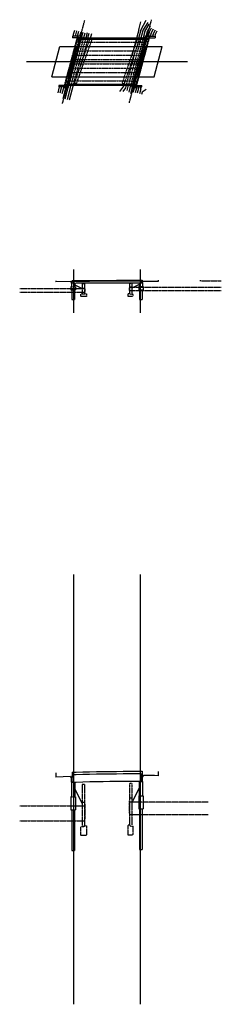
# Model space of a CAD drawing. Header units: feet. Extents: x 2174260 to 2174448, y 621836 to 622752.
import ezdxf

# ---------------------------------------------------------------- set-up
doc = ezdxf.new("R2010")
doc.units = ezdxf.units.FT
doc.header["$MEASUREMENT"] = 0
for name, pattern in [('bcenterline', [0.5, 0.375, -0.03125, 0.0625, -0.03125]), ('bconstruction', [0.46875, 0.25, -0.03125, 0.0625, -0.03125, 0.0625, -0.03125]), ('bexisting', [0.125, 0.0625, -0.0625]), ('bhiddenpr', [0.1875, 0.125, -0.0625]), ('DASHED2', [0.375, 0.25, -0.125]), ('OhDOT_USTN2', [0.11, 0.069, -0.041]), ('OhDOT_USTN5', [0.11, 0.055, -0.055])]:
    doc.linetypes.add(name, pattern=pattern)
for name, color, linetype in [('BR_P_Beam_Hidden', 7, 'bhiddenpr'), ('BR_P_Beam_Object', 7, 'Continuous'), ('BR_P_Brg_Centerline', 2, 'bcenterline'), ('BR_P_Gen_Approach_Slab', 30, 'Continuous'), ('BR_P_Gen_Centerline', 7, 'bcenterline'), ('BR_P_Gen_Ground_Slope', 252, 'Continuous'), ('BR_P_Rail_Object', 230, 'Continuous'), ('BR_P_Slab_Hidden', 3, 'bhiddenpr'), ('BR_P_Slab_Object', 3, 'Continuous'), ('BR_P_Sub_Deep_Hidden', 4, 'bhiddenpr'), ('BR_P_Sub_Deep_Object', 4, 'Continuous'), ('BR_P_Sub_Foot_Const_Joint', 5, 'bconstruction'), ('BR_P_Sub_Foot_Hidden', 7, 'bhiddenpr'), ('BR_P_Sub_Foot_Object', 7, 'Continuous'), ('BR_P_Sub_Hidden', 1, 'bhiddenpr'), ('BR_P_Sub_Object', 1, 'Continuous'), ('BR_X_Sub_Object', 6, 'bexisting'), ('DR_X_Storm_Sewer', 151, 'OhDOT_USTN5'), ('DT_P_Contour_Major', 30, 'Continuous'), ('DT_P_Contour_Minor', 2, 'Continuous'), ('PF_X_Ground_Line', 3, 'OhDOT_USTN2')]:
    doc.layers.add(name, color=color, linetype=linetype)

msp = doc.modelspace()

# ---------------------------------------------------------------- linework, layer by layer
at = {"layer": 'BR_P_Beam_Hidden'}
for p, q in [((2174303.99, 622691.02), (2174315.78, 622735.02)), ((2174315.78, 622735.02), (2174378.81, 622735.02)), ((2174367.02, 622691.02), (2174378.81, 622735.02)), ((2174313.63, 622727.02), (2174376.67, 622727.02)), ((2174314.71, 622731.02), (2174377.74, 622731.02)), ((2174310.42, 622715.02), (2174373.45, 622715.02)), ((2174311.49, 622719.02), (2174374.53, 622719.02)), ((2174312.56, 622723.02), (2174375.6, 622723.02)), ((2174308.28, 622707.02), (2174371.31, 622707.02)), ((2174309.35, 622711.02), (2174372.38, 622711.02)), ((2174306.13, 622699.02), (2174369.17, 622699.02)), ((2174307.2, 622703.02), (2174370.24, 622703.02)), ((2174303.99, 622691.02), (2174367.02, 622691.02)), ((2174305.06, 622695.02), (2174368.1, 622695.02))]:
    msp.add_line(p, q, dxfattribs=at)
at = {"layer": 'BR_P_Beam_Object'}
for p, q in [((2174309.9, 622507.01), (2174309.9, 622508.76)), ((2174372.9, 622507.25), (2174372.9, 622509)), ((2174309.9, 622042.56), (2174309.9, 622049.56)), ((2174372.9, 622043.51), (2174372.9, 622050.51))]:
    msp.add_line(p, q, dxfattribs=at)
at = {"layer": 'BR_P_Beam_Object', "linetype": 'Continuous', "lineweight": -3}
for p, q in [((2174309.9, 622042.56), (2174312.74, 622042.64)), ((2174312.74, 622042.64), (2174318.99, 622042.82)), ((2174318.99, 622042.82), (2174325.24, 622042.98)), ((2174325.24, 622042.98), (2174331.48, 622043.11)), ((2174331.48, 622043.11), (2174337.73, 622043.23)), ((2174337.73, 622043.23), (2174343.98, 622043.33)), ((2174343.98, 622043.33), (2174350.23, 622043.41)), ((2174350.23, 622043.41), (2174356.48, 622043.46)), ((2174356.48, 622043.46), (2174362.72, 622043.5)), ((2174362.72, 622043.5), (2174368.97, 622043.52)), ((2174368.97, 622043.52), (2174372.9, 622043.51))]:
    msp.add_line(p, q, dxfattribs=at)
msp.add_lwpolyline([(2174309.9, 622507.01), (2174312.74, 622507.03), (2174318.99, 622507.08), (2174325.24, 622507.11), (2174331.48, 622507.15), (2174337.73, 622507.18), (2174343.98, 622507.2), (2174350.23, 622507.22), (2174356.48, 622507.24), (2174362.72, 622507.24), (2174368.97, 622507.25), (2174372.9, 622507.25)], dxfattribs=at)
at = {"layer": 'BR_P_Brg_Centerline'}
for p, q in [((2174299.94, 622673.99), (2174320.65, 622751.27)), ((2174362.15, 622674.77), (2174382.86, 622752.04)), ((2174310.4, 622479.24), (2174310.4, 622519.51)), ((2174372.4, 622479.3), (2174372.4, 622519.57)), ((2174310.4, 621835.79), (2174310.4, 622235.79)), ((2174372.4, 621835.79), (2174372.4, 622235.79))]:
    msp.add_line(p, q, dxfattribs=at)
at = {"layer": 'BR_P_Gen_Approach_Slab'}
for p, q in [((2174290.1, 622699.02), (2174297.6, 622727.02)), ((2174297.6, 622727.02), (2174312.6, 622727.02)), ((2174305.1, 622699.02), (2174312.6, 622727.02)), ((2174370.2, 622699.02), (2174377.7, 622727.02)), ((2174377.7, 622727.02), (2174392.7, 622727.02)), ((2174385.2, 622699.02), (2174392.7, 622727.02)), ((2174290.1, 622699.02), (2174305.1, 622699.02)), ((2174370.2, 622699.02), (2174385.2, 622699.02)), ((2174293.85, 622509.18), (2174293.85, 622508.18)), ((2174307.44, 622508.28), (2174293.85, 622508.18)), ((2174307.44, 622508.28), (2174307.83, 622508.09)), ((2174308.33, 622508.09), (2174307.83, 622508.09)), ((2174308.85, 622508.29), (2174308.33, 622508.29)), ((2174308.33, 622508.29), (2174308.33, 622508.09)), ((2174308.85, 622509.29), (2174308.85, 622508.29)), ((2174373.95, 622509.54), (2174373.95, 622508.54)), ((2174373.95, 622508.54), (2174374.47, 622508.54)), ((2174374.47, 622508.54), (2174374.47, 622508.33)), ((2174374.47, 622508.33), (2174374.97, 622508.33)), ((2174375.39, 622508.54), (2174374.97, 622508.33)), ((2174388.95, 622509.52), (2174388.95, 622508.51)), ((2174293.85, 622051.09), (2174293.85, 622047.22)), ((2174307.44, 622047.65), (2174293.85, 622047.22)), ((2174307.44, 622047.65), (2174307.83, 622046.86)), ((2174308.33, 622046.86), (2174307.83, 622046.86)), ((2174308.33, 622047.69), (2174308.33, 622046.86)), ((2174308.85, 622047.69), (2174308.33, 622047.69)), ((2174308.85, 622051.69), (2174308.85, 622047.69)), ((2174373.95, 622052.68), (2174373.95, 622048.68)), ((2174373.95, 622048.68), (2174374.47, 622048.68)), ((2174374.47, 622048.68), (2174374.47, 622047.85)), ((2174374.47, 622047.85), (2174374.97, 622047.85)), ((2174375.39, 622048.68), (2174374.97, 622047.85)), ((2174388.95, 622052.47), (2174388.95, 622048.55))]:
    msp.add_line(p, q, dxfattribs=at)
msp.add_arc((2174372.42, 618262.16), 4246.38, 89.77685, 89.95991, dxfattribs=at)
msp.add_ellipse((2174372.42, 605063.15), major_axis=(0, 16985.53), ratio=0.25, start_param=-0.003895, end_param=-0.0007, dxfattribs=at)
at = {"layer": 'BR_P_Gen_Centerline'}
msp.add_line((2174266.4, 622713.02), (2174416.4, 622713.02), dxfattribs=at)
msp.add_line((2174266.4, 622713.02), (2174416.4, 622713.02), dxfattribs=at)
at = {"layer": 'BR_P_Gen_Ground_Slope'}
for p, q in [((2174311.44, 622505.43), (2174318.4, 622501.95)), ((2174371.37, 622505.67), (2174364.4, 622502.18)), ((2174371.37, 622037.18), (2174364.4, 622023.25)), ((2174311.44, 622036.24), (2174318.4, 622022.31))]:
    msp.add_line(p, q, dxfattribs=at)
at = {"layer": 'BR_P_Rail_Object'}
for p, q in [((2174314.22, 622735.02), (2174314.22, 622734.02)), ((2174314.22, 622735.02), (2174380.1, 622735.02)), ((2174314.22, 622734.02), (2174380.1, 622734.02)), ((2174380.1, 622734.02), (2174380.1, 622735.02)), ((2174302.7, 622692.02), (2174368.58, 622692.02)), ((2174302.7, 622692.02), (2174302.7, 622691.02)), ((2174302.7, 622691.02), (2174368.58, 622691.02)), ((2174368.58, 622691.02), (2174368.58, 622692.02))]:
    msp.add_line(p, q, dxfattribs=at)
at = {"layer": 'BR_P_Slab_Hidden'}
for p, q in [((2174304.58, 622699.02), (2174312.08, 622727.02)), ((2174378.22, 622727.02), (2174370.72, 622699.02))]:
    msp.add_line(p, q, dxfattribs=at)
at = {"layer": 'BR_P_Slab_Object'}
for p, q in [((2174312.08, 622727.02), (2174314.22, 622735.02)), ((2174314.22, 622735.02), (2174380.37, 622735.02)), ((2174380.37, 622735.02), (2174378.22, 622727.02)), ((2174305.1, 622699.02), (2174312.6, 622727.02)), ((2174312.08, 622727.02), (2174378.22, 622727.02)), ((2174377.7, 622727.02), (2174370.2, 622699.02)), ((2174302.44, 622691.02), (2174304.58, 622699.02)), ((2174304.58, 622699.02), (2174370.72, 622699.02)), ((2174370.72, 622699.02), (2174368.58, 622691.02)), ((2174302.44, 622691.02), (2174368.58, 622691.02)), ((2174308.33, 622507.01), (2174308.33, 622508.29)), ((2174308.85, 622508.29), (2174308.33, 622508.29)), ((2174309.9, 622507.01), (2174308.33, 622507.01)), ((2174308.85, 622509.29), (2174308.85, 622508.29)), ((2174309.9, 622508.76), (2174309.9, 622507.01)), ((2174372.9, 622509), (2174372.9, 622507.25)), ((2174372.9, 622507.25), (2174374.47, 622507.25)), ((2174373.95, 622509.54), (2174373.95, 622508.54)), ((2174373.95, 622508.54), (2174374.47, 622508.54)), ((2174374.47, 622507.25), (2174374.47, 622508.54)), ((2174308.63, 622500.57), (2174308.63, 622491.57)), ((2174371.67, 622500.81), (2174371.67, 622491.81)), ((2174308.33, 622042.56), (2174308.33, 622047.69)), ((2174308.85, 622047.69), (2174308.33, 622047.69)), ((2174308.85, 622051.69), (2174308.85, 622047.69)), ((2174309.9, 622049.56), (2174309.9, 622042.56)), ((2174372.9, 622050.51), (2174372.9, 622043.51)), ((2174373.95, 622052.68), (2174373.95, 622048.68)), ((2174373.95, 622048.68), (2174374.47, 622048.68)), ((2174374.47, 622043.51), (2174374.47, 622048.68)), ((2174309.9, 622042.56), (2174308.33, 622042.56)), ((2174372.9, 622043.51), (2174374.47, 622043.51))]:
    msp.add_line(p, q, dxfattribs=at)
at = {"layer": 'BR_P_Slab_Object', "linetype": 'Continuous', "lineweight": -3}
for p, q in [((2174308.85, 622051.69), (2174312.72, 622051.81)), ((2174309.9, 622049.56), (2174312.72, 622049.64)), ((2174312.72, 622051.81), (2174318.97, 622051.99)), ((2174312.72, 622049.64), (2174318.97, 622049.82)), ((2174318.97, 622051.99), (2174325.22, 622052.14)), ((2174318.97, 622049.82), (2174325.22, 622049.98)), ((2174325.22, 622052.14), (2174331.47, 622052.28)), ((2174325.22, 622049.98), (2174331.47, 622050.11)), ((2174331.47, 622052.28), (2174337.72, 622052.4)), ((2174331.47, 622050.11), (2174337.72, 622050.23)), ((2174337.72, 622052.4), (2174343.97, 622052.5)), ((2174337.72, 622050.23), (2174343.97, 622050.33)), ((2174343.97, 622052.5), (2174350.22, 622052.57)), ((2174343.97, 622050.33), (2174350.22, 622050.41)), ((2174350.22, 622052.57), (2174356.47, 622052.63)), ((2174350.22, 622050.41), (2174356.47, 622050.46)), ((2174356.47, 622052.63), (2174362.72, 622052.67)), ((2174356.47, 622050.46), (2174362.72, 622050.5)), ((2174362.72, 622052.67), (2174368.97, 622052.68)), ((2174362.72, 622050.5), (2174368.97, 622050.52)), ((2174368.97, 622052.68), (2174373.95, 622052.68)), ((2174368.97, 622050.52), (2174372.9, 622050.51))]:
    msp.add_line(p, q, dxfattribs=at)
for points in [[(2174308.85, 622509.29), (2174312.72, 622509.32), (2174318.97, 622509.37), (2174325.22, 622509.41), (2174331.47, 622509.44), (2174337.72, 622509.47), (2174343.97, 622509.49), (2174350.22, 622509.51), (2174356.47, 622509.53), (2174362.72, 622509.54), (2174368.97, 622509.54), (2174373.95, 622509.54)], [(2174309.9, 622508.76), (2174312.72, 622508.78), (2174318.97, 622508.83), (2174325.22, 622508.86), (2174331.47, 622508.9), (2174337.72, 622508.93), (2174343.97, 622508.95), (2174350.22, 622508.97), (2174356.47, 622508.99), (2174362.72, 622508.99), (2174368.97, 622509), (2174372.9, 622509)]]:
    msp.add_lwpolyline(points, dxfattribs=at)
at = {"layer": 'BR_P_Sub_Deep_Hidden'}
for centre in [(2174315.32, 622733.3), (2174378.35, 622733.3), (2174311.69, 622719.78), (2174374.73, 622719.78), (2174308.07, 622706.26), (2174371.11, 622706.26), (2174304.45, 622692.73), (2174367.48, 622692.73)]:
    msp.add_circle(centre, 1.75, dxfattribs=at)
at = {"layer": 'BR_P_Sub_Deep_Object'}
for p, q in [((2174308.63, 622500.57), (2174308.63, 622491.57)), ((2174311.13, 622500.57), (2174311.13, 622491.57)), ((2174371.67, 622500.81), (2174371.67, 622491.81)), ((2174374.17, 622500.81), (2174374.17, 622491.81)), ((2174308.63, 622491.57), (2174311.13, 622491.57)), ((2174371.67, 622491.81), (2174374.17, 622491.81)), ((2174308.56, 622016.8), (2174308.56, 621978.8)), ((2174311.06, 622016.8), (2174311.06, 621978.8)), ((2174371.6, 622017.74), (2174371.6, 621979.74)), ((2174374.1, 622017.74), (2174374.1, 621979.74)), ((2174308.56, 621978.8), (2174311.06, 621978.8)), ((2174371.6, 621979.74), (2174374.1, 621979.74))]:
    msp.add_line(p, q, dxfattribs=at)
at = {"layer": 'BR_P_Sub_Foot_Const_Joint'}
for p, q in [((2174371.37, 622503.81), (2174374.47, 622503.81)), ((2174308.33, 622503.57), (2174311.44, 622503.57)), ((2174308.33, 622028.8), (2174311.44, 622028.8)), ((2174371.37, 622029.74), (2174374.47, 622029.74))]:
    msp.add_line(p, q, dxfattribs=at)
at = {"layer": 'BR_P_Sub_Foot_Hidden'}
for p, q in [((2174301.49, 622689.44), (2174314.27, 622737.1)), ((2174305.5, 622688.94), (2174318.27, 622736.6)), ((2174314.27, 622737.1), (2174318.27, 622737.1)), ((2174318.27, 622736.6), (2174318.27, 622737.1)), ((2174364.53, 622689.44), (2174377.3, 622737.1)), ((2174368.54, 622688.94), (2174381.31, 622736.6)), ((2174377.3, 622737.1), (2174381.31, 622737.1)), ((2174381.31, 622736.6), (2174381.31, 622737.1)), ((2174301.49, 622689.44), (2174301.49, 622688.94)), ((2174301.49, 622688.94), (2174305.5, 622688.94)), ((2174364.53, 622689.44), (2174364.53, 622688.94)), ((2174364.53, 622688.94), (2174368.54, 622688.94))]:
    msp.add_line(p, q, dxfattribs=at)
at = {"layer": 'BR_P_Sub_Foot_Object'}
for p, q in [((2174371.37, 622503.81), (2174370.85, 622503.81)), ((2174370.85, 622503.81), (2174370.85, 622500.81)), ((2174374.47, 622503.81), (2174374.99, 622503.81)), ((2174374.99, 622503.81), (2174374.99, 622500.81)), ((2174308.33, 622503.57), (2174307.81, 622503.57)), ((2174307.81, 622503.57), (2174307.81, 622500.57)), ((2174307.81, 622500.57), (2174311.95, 622500.57)), ((2174311.44, 622503.57), (2174311.95, 622503.57)), ((2174311.95, 622503.57), (2174311.95, 622500.57)), ((2174370.85, 622500.81), (2174374.99, 622500.81)), ((2174308.33, 622028.8), (2174307.81, 622028.8)), ((2174307.81, 622028.8), (2174307.81, 622016.8)), ((2174311.44, 622028.8), (2174311.95, 622028.8)), ((2174311.95, 622028.8), (2174311.95, 622016.8)), ((2174371.37, 622029.74), (2174370.85, 622029.74)), ((2174370.85, 622029.74), (2174370.85, 622017.74)), ((2174374.47, 622029.74), (2174374.99, 622029.74)), ((2174374.99, 622029.74), (2174374.99, 622017.74)), ((2174307.81, 622016.8), (2174311.95, 622016.8)), ((2174370.85, 622017.74), (2174374.99, 622017.74))]:
    msp.add_line(p, q, dxfattribs=at)
at = {"layer": 'BR_P_Sub_Hidden'}
for p, q in [((2174302.01, 622689.44), (2174314.65, 622736.6)), ((2174305.12, 622689.44), (2174317.62, 622736.1)), ((2174365.45, 622690.94), (2174377.68, 622736.6)), ((2174368.15, 622689.44), (2174380.79, 622736.6))]:
    msp.add_line(p, q, dxfattribs=at)
at = {"layer": 'BR_P_Sub_Object'}
for p, q in [((2174317.62, 622736.6), (2174309.15, 622736.6)), ((2174309.15, 622736.6), (2174309.15, 622735.1)), ((2174317.35, 622735.1), (2174309.15, 622735.1)), ((2174317.35, 622735.1), (2174317.62, 622736.1)), ((2174317.62, 622736.1), (2174317.62, 622736.6)), ((2174377.28, 622735.1), (2174377.68, 622736.6)), ((2174377.28, 622735.1), (2174386.29, 622735.1)), ((2174377.68, 622736.6), (2174386.29, 622736.6)), ((2174386.29, 622736.6), (2174386.29, 622735.1)), ((2174305.52, 622690.94), (2174296.51, 622690.94)), ((2174296.51, 622690.94), (2174296.51, 622689.44)), ((2174305.12, 622689.44), (2174296.51, 622689.44)), ((2174305.12, 622689.44), (2174305.52, 622690.94)), ((2174365.45, 622690.94), (2174365.18, 622689.94)), ((2174365.18, 622689.94), (2174365.18, 622689.44)), ((2174365.18, 622689.44), (2174373.65, 622689.44)), ((2174365.45, 622690.94), (2174373.65, 622690.94)), ((2174373.65, 622689.44), (2174373.65, 622690.94)), ((2174308.33, 622506.93), (2174308.33, 622503.57)), ((2174311.44, 622506.93), (2174308.33, 622506.93)), ((2174311.44, 622506.93), (2174311.44, 622503.57)), ((2174371.37, 622507.17), (2174371.37, 622503.81)), ((2174371.37, 622507.17), (2174374.47, 622507.17)), ((2174374.47, 622507.17), (2174374.47, 622503.81)), ((2174318.4, 622502.36), (2174320.4, 622502.36)), ((2174364.4, 622503.26), (2174362.4, 622503.26)), ((2174308.33, 622042.24), (2174308.33, 622028.8)), ((2174311.44, 622042.24), (2174308.33, 622042.24)), ((2174311.44, 622042.24), (2174311.44, 622028.8)), ((2174371.37, 622043.18), (2174371.37, 622029.74)), ((2174371.37, 622043.18), (2174374.47, 622043.18)), ((2174374.47, 622043.18), (2174374.47, 622029.74)), ((2174364.4, 622027.55), (2174362.4, 622027.55)), ((2174318.4, 622023.95), (2174320.4, 622023.95))]:
    msp.add_line(p, q, dxfattribs=at)
at = {"layer": 'BR_X_Sub_Object'}
for p, q in [((2174310.94, 622692.58), (2174325.29, 622733.48)), ((2174313.06, 622692.58), (2174327.41, 622733.48)), ((2174327.41, 622733.48), (2174325.29, 622733.48)), ((2174355.47, 622692.65), (2174369.48, 622733.55)), ((2174357.58, 622692.65), (2174371.6, 622733.55)), ((2174369.48, 622733.55), (2174371.6, 622733.55)), ((2174313.06, 622692.58), (2174310.94, 622692.58)), ((2174355.47, 622692.65), (2174357.58, 622692.65)), ((2174318.4, 622506.52), (2174318.4, 622496.85)), ((2174318.4, 622506.52), (2174320.4, 622506.52)), ((2174320.4, 622506.52), (2174320.4, 622496.85)), ((2174362.4, 622506.67), (2174362.4, 622497)), ((2174364.4, 622506.67), (2174362.4, 622506.67)), ((2174364.4, 622506.67), (2174364.4, 622497)), ((2174317.15, 622494.6), (2174317.15, 622496.6)), ((2174319.9, 622496.6), (2174317.15, 622496.6)), ((2174319.9, 622496.85), (2174322.15, 622496.85)), ((2174319.9, 622496.85), (2174319.9, 622496.6)), ((2174322.15, 622496.85), (2174322.15, 622494.6)), ((2174362.9, 622497), (2174360.65, 622497)), ((2174360.65, 622497), (2174360.65, 622494.75)), ((2174360.65, 622494.75), (2174365.65, 622494.75)), ((2174362.9, 622497), (2174362.9, 622496.75)), ((2174362.9, 622496.75), (2174365.65, 622496.75)), ((2174365.65, 622494.75), (2174365.65, 622496.75)), ((2174322.15, 622494.6), (2174317.15, 622494.6)), ((2174318.4, 622040.62), (2174318.4, 622001.94)), ((2174318.4, 622040.62), (2174320.4, 622040.62)), ((2174320.4, 622040.62), (2174320.4, 622001.94)), ((2174362.4, 622041.2), (2174362.4, 622002.52)), ((2174364.4, 622041.2), (2174362.4, 622041.2)), ((2174364.4, 622041.2), (2174364.4, 622002.52)), ((2174317.15, 621992.94), (2174317.15, 622000.94)), ((2174319.9, 622000.94), (2174317.15, 622000.94)), ((2174319.9, 622001.94), (2174322.15, 622001.94)), ((2174319.9, 622001.94), (2174319.9, 622000.94)), ((2174322.15, 622001.94), (2174322.15, 621992.94)), ((2174362.9, 622002.52), (2174360.65, 622002.52)), ((2174360.65, 622002.52), (2174360.65, 621993.52)), ((2174362.9, 622002.52), (2174362.9, 622001.52)), ((2174362.9, 622001.52), (2174365.65, 622001.52)), ((2174365.65, 621993.52), (2174365.65, 622001.52)), ((2174322.15, 621992.94), (2174317.15, 621992.94)), ((2174360.65, 621993.52), (2174365.65, 621993.52))]:
    msp.add_line(p, q, dxfattribs=at)
at = {"layer": 'DR_X_Storm_Sewer'}
for p, q in [((2174260.13, 622501.86), (2174320.65, 622501.86)), ((2174260.13, 622498.36), (2174320.65, 622498.36)), ((2174320.65, 622501.86), (2174320.65, 622498.36)), ((2174447.72, 622502.76), (2174362.15, 622502.76)), ((2174362.15, 622499.76), (2174362.15, 622502.76)), ((2174447.72, 622499.76), (2174362.15, 622499.76)), ((2174260.13, 622020.43), (2174320.65, 622020.43)), ((2174320.65, 622021.95), (2174320.65, 622007.95)), ((2174362.15, 622013.55), (2174362.15, 622025.55)), ((2174435.44, 622024.03), (2174362.15, 622024.03)), ((2174435.44, 622012.03), (2174362.15, 622012.03)), ((2174260.13, 622006.43), (2174320.65, 622006.43))]:
    msp.add_line(p, q, dxfattribs=at)
at = {"layer": 'DT_P_Contour_Major'}
for p, q in [((2174370.89, 622742.69), (2174364.72, 622719.66)), ((2174370.89, 622742.69), (2174372.79, 622749.95, 885)), ((2174380.55, 622740.1), (2174382.87, 622744.55, 890)), ((2174316.87, 622740.51), (2174315.83, 622736.6)), ((2174326.79, 622738.89), (2174325.34, 622733.48)), ((2174380.55, 622740.1), (2174379.61, 622736.6)), ((2174303.19, 622689.44), (2174300.31, 622678.69)), ((2174356.79, 622690.05), (2174353.06, 622685.22, 885)), ((2174357.48, 622692.65), (2174356.79, 622690.05)), ((2174366.98, 622689.44), (2174365.67, 622684.56))]:
    msp.add_line(p, q, dxfattribs=at)
at = {"layer": 'DT_P_Contour_Minor'}
for p, q in [((2174372.82, 622742.17), (2174377.7, 622751.52, 886)), ((2174311.08, 622742.07), (2174310.04, 622738.2)), ((2174372.82, 622742.17), (2174370.51, 622733.55)), ((2174374.76, 622741.65), (2174379.67, 622749.47, 887)), ((2174376.66, 622741.02), (2174380.74, 622747.83, 888)), ((2174378.62, 622740.62), (2174381.8, 622746.19, 889)), ((2174382.43, 622739.37), (2174384.64, 622743.62)), ((2174384.3, 622738.64), (2174386.42, 622742.69)), ((2174310.04, 622738.2), (2174310.04, 622736.6)), ((2174313.01, 622741.55), (2174312.04, 622737.94)), ((2174312.04, 622737.94), (2174312.04, 622736.6)), ((2174314.94, 622741.03), (2174314.04, 622737.68)), ((2174314.04, 622737.68), (2174314.04, 622736.6)), ((2174318.81, 622740), (2174317.47, 622735.02)), ((2174320.74, 622739.48), (2174319.54, 622735.02)), ((2174322.93, 622739.93), (2174321.61, 622735.02)), ((2174323.68, 622735.02), (2174324.86, 622739.41)), ((2174374.76, 622741.65), (2174372.98, 622735.02)), ((2174376.69, 622741.14), (2174375.05, 622735.02)), ((2174378.62, 622740.62), (2174377.12, 622735.02)), ((2174382.43, 622739.37), (2174381.68, 622736.6)), ((2174384.3, 622738.64), (2174383.76, 622736.6)), ((2174386.18, 622737.91), (2174385.83, 622736.6)), ((2174386.18, 622737.91, 117.24), (2174388.19, 622741.77, 890)), ((2174296.98, 622689.44), (2174295.55, 622684.11)), ((2174299.05, 622689.44), (2174297.48, 622683.59)), ((2174301.12, 622689.44), (2174299.41, 622683.08)), ((2174305.68, 622691.02), (2174302.24, 622678.18)), ((2174307.75, 622691.02), (2174304.17, 622677.66)), ((2174309.82, 622691.02), (2174306.1, 622677.14)), ((2174358.46, 622688.56), (2174356.19, 622685.37, 886)), ((2174359.12, 622691.02), (2174358.46, 622688.56)), ((2174361.19, 622691.02), (2174359.87, 622686.11)), ((2174363.26, 622691.02), (2174361.55, 622684.63)), ((2174365.33, 622691.02), (2174363.22, 622683.15)), ((2174368.76, 622688.36), (2174367.6, 622684.04)), ((2174368.76, 622688.36), (2174368.76, 622689.44)), ((2174370.76, 622688.1), (2174369.53, 622683.52)), ((2174370.76, 622688.1), (2174370.76, 622689.44)), ((2174372.76, 622687.84), (2174371.46, 622683.01)), ((2174372.76, 622687.84), (2174372.76, 622689.44)), ((2174377.79, 622687.09), (2174373.98, 622684.67)), ((2174373.98, 622684.67), (2174373.4, 622682.49))]:
    msp.add_line(p, q, dxfattribs=at)
at = {"layer": 'DT_P_Contour_Minor', "linetype": 'DASHED2'}
for p, q in [((2174317.47, 622735.02), (2174305.68, 622691.02)), ((2174319.54, 622735.02), (2174307.75, 622691.02)), ((2174321.61, 622735.02), (2174309.82, 622691.02)), ((2174323.68, 622735.02), (2174316.74, 622709.12)), ((2174372.98, 622735.02), (2174361.19, 622691.02)), ((2174375.05, 622735.02), (2174363.26, 622691.02)), ((2174377.12, 622735.02), (2174365.33, 622691.02)), ((2174366.64, 622719.08), (2174359.12, 622691.02))]:
    msp.add_line(p, q, dxfattribs=at)
at = {"layer": 'PF_X_Ground_Line'}
msp.add_line((2174427.63, 622509.2), (2174447.72, 622509.08), dxfattribs=at)

doc.saveas('drawing.dxf')
